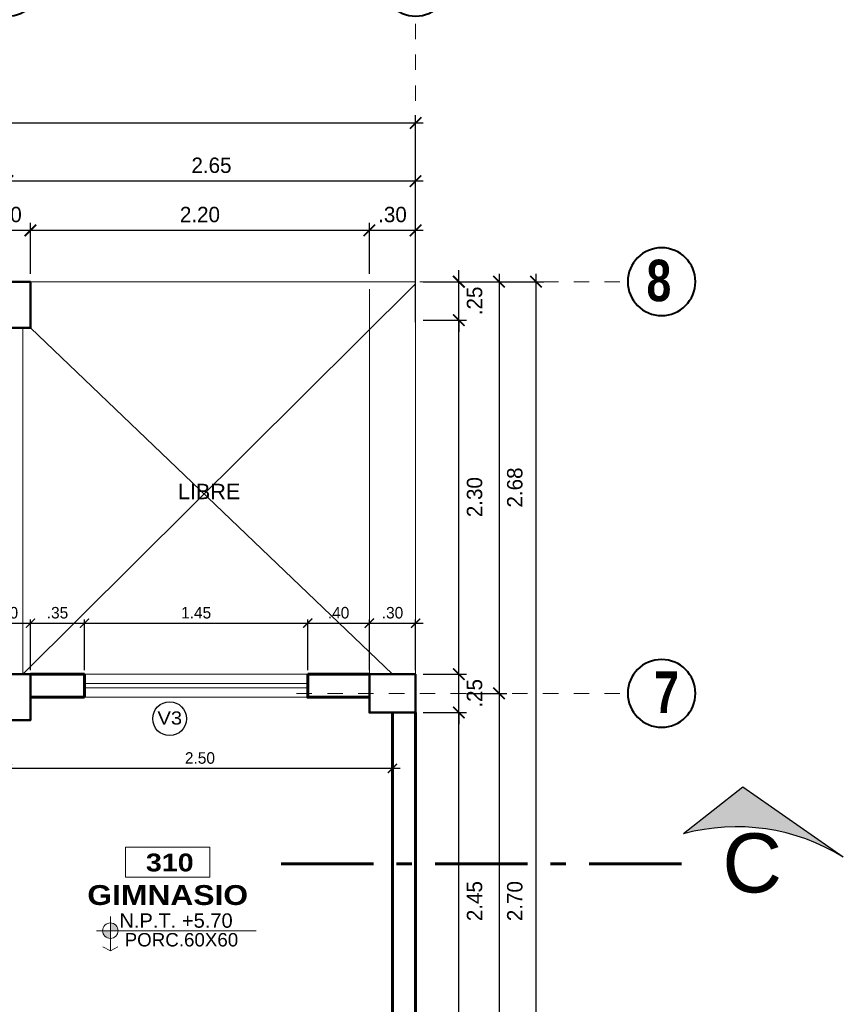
# Model space of a CAD drawing. Header units: metres. Extents: x -13 to 533, y -25 to 219.
# Tile 58 of 99: x 50.47 to 55.81, y 15.3 to 21.7. Entities that reach past the tile are written whole.
import ezdxf
from ezdxf.enums import TextEntityAlignment as Align

# ---------------------------------------------------------------- set-up
doc = ezdxf.new("R2010")
doc.units = ezdxf.units.M
doc.linetypes.add('ACAD_ISO10W100', pattern=[18, 12, -3, 0, -3])
doc.linetypes.add('DASHDOT', pattern=[1, 0.5, -0.25, 0, -0.25])
for name, color, linetype, lineweight in [('COLUMNAS', 5, 'Continuous', 80), ('CORTES', 252, 'Continuous', 25), ('COTAS', 4, 'Continuous', 13), ('EJES', 251, 'Continuous', 20), ('NPT', 255, 'Continuous', 13), ('Pluma 0.2', 252, 'Continuous', 20), ('PLUMA 0.8', 1, 'Continuous', 60), ('Pluma 1', 252, 'Continuous', 9), ('TEXTO', 14, 'Continuous', 40), ('Textos', 7, 'Continuous', 0)]:
    doc.layers.add(name, color=color, linetype=linetype, lineweight=lineweight)
doc.styles.add('ARIAL BLACK', font='txt', dxfattribs={"height": 0.1})
doc.styles.add('ARIALREG', font='arial.ttf')
doc.styles.add('joe1', font='impact.ttf')
doc.styles.add('STYLE1', font='arial.ttf', dxfattribs={"height": 0.3})
doc.styles.add('TEXTOCENT', font='GOTHIC.TTF')
doc.styles.add('TXTSHX', font='arial.ttf', dxfattribs={"height": 0.1})
doc.dimstyles.new('PLANTA50', dxfattribs={"dimscale": 0.5, "dimtxt": 0.2, "dimasz": 0.15, "dimexe": 0.1, "dimexo": 0.1, "dimgap": 0.1, "dimtad": 2, "dimzin": 7, "dimdsep": 46, "dimtxsty": 'TEXTOCENT', "dimblk": 'ARCHTICK', "dimcen": 0.2, "dimdle": 0.1, "dimclrd": 8, "dimclre": 8, "dimclrt": 256, "dimaunit": 1, "dimadec": 0, "dimazin": 0, "dimtfac": 1, "dimtix": 1, "dimtmove": 2, "dimatfit": 3, "dimldrblk": 'ARCHTICK', "dimfxl": 1, "dimtolj": 1, "dimtzin": 0, "dimarcsym": 0})

# ---------------------------------------------------------------- blocks, each defined once
blk = doc.blocks.new('_ARCHTICK')
at = {"color": 0, "linetype": 'ByBlock', "const_width": 0.15}
blk.add_lwpolyline([(-0.5, -0.5), (0.5, 0.5)], dxfattribs=at)
blk = doc.blocks.new('*D374')
at = {"layer": 'COTAS', "color": 8, "lineweight": -2, "transparency": 16777216}
for p, q in [((53.8189, 20.05), (53.8189, -0.05)), ((53.0871, 20), (53.8689, 20)), ((53.1371, 0), (53.8689, 0))]:
    blk.add_line(p, q, dxfattribs=at)
at = {"layer": 'Defpoints', "color": 0, "lineweight": 5, "transparency": 16777216}
for p in [(53.0371, 20), (53.0871, 0), (53.8189, 0)]:
    blk.add_point(p, dxfattribs=at)
at = {"layer": 'COTAS', "color": 8, "lineweight": -2, "transparency": 16777216, "xscale": 0.075, "yscale": 0.075, "zscale": 0.075}
for p, rotation in [((53.8189, 20), 90), ((53.8189, 0), 270)]:
    blk.add_blockref('_ARCHTICK', p, dxfattribs=dict(at, rotation=rotation))
at = {"layer": 'COTAS', "transparency": 16777216, "insert": (53.9214, 10), "char_height": 0.1, "attachment_point": 5, "rotation": 90, "style": 'TEXTOCENT'}
blk.add_mtext('\\A1;20.00', dxfattribs=at)
blk = doc.blocks.new('A$C7ABB6997')
at = {"layer": 'EJES', "color": 250, "linetype": 'DASHDOT', "ltscale": 0.01}
blk.add_line((0.22, 0.6), (0.22, 2.75), dxfattribs=at)
at = {"layer": 'EJES', "color": 250, "lineweight": 40}
blk.add_circle((0.22, 2.97), 0.22, dxfattribs=at)
blk = doc.blocks.new('*D388')
at = {"layer": 'COTAS', "color": 8, "lineweight": -2, "transparency": 16777216}
for p, q in [((53.3179, 14.7), (53.3179, 17.25)), ((53.0871, 17.2), (53.3679, 17.2)), ((53.0871, 14.75), (53.3679, 14.75))]:
    blk.add_line(p, q, dxfattribs=at)
at = {"layer": 'Defpoints', "color": 0, "lineweight": 5, "transparency": 16777216}
for p in [(53.0371, 17.2), (53.3179, 17.2), (53.0371, 14.75)]:
    blk.add_point(p, dxfattribs=at)
at = {"layer": 'COTAS', "color": 8, "lineweight": -2, "transparency": 16777216, "xscale": 0.075, "yscale": 0.075, "zscale": 0.075}
for p, rotation in [((53.3179, 17.2), 90), ((53.3179, 14.75), 270)]:
    blk.add_blockref('_ARCHTICK', p, dxfattribs=dict(at, rotation=rotation))
at = {"layer": 'COTAS', "transparency": 16777216, "insert": (53.4204, 15.975), "char_height": 0.1, "attachment_point": 5, "rotation": 90, "style": 'TEXTOCENT'}
blk.add_mtext('\\A1;2.45', dxfattribs=at)
blk = doc.blocks.new('*D389')
at = {"layer": 'COTAS', "color": 8, "lineweight": -2, "transparency": 16777216}
for p, q in [((53.3179, 17.45), (53.3179, 17.525)), ((53.0871, 17.45), (53.3679, 17.45)), ((53.3179, 17.2), (53.3179, 17.45)), ((53.0871, 17.2), (53.3679, 17.2)), ((53.3179, 17.2), (53.3179, 17.125))]:
    blk.add_line(p, q, dxfattribs=at)
at = {"layer": 'Defpoints', "color": 0, "lineweight": 5, "transparency": 16777216}
for p in [(53.0371, 17.45), (53.3179, 17.45), (53.0371, 17.2)]:
    blk.add_point(p, dxfattribs=at)
at = {"layer": 'COTAS', "color": 8, "lineweight": -2, "transparency": 16777216, "xscale": 0.075, "yscale": 0.075, "zscale": 0.075}
for p, rotation in [((53.3179, 17.45), 270), ((53.3179, 17.2), 90)]:
    blk.add_blockref('_ARCHTICK', p, dxfattribs=dict(at, rotation=rotation))
at = {"layer": 'COTAS', "transparency": 16777216, "insert": (53.4204, 17.325), "char_height": 0.1, "attachment_point": 5, "rotation": 90, "style": 'TEXTOCENT'}
blk.add_mtext('\\A1;.25', dxfattribs=at)
blk = doc.blocks.new('*D390')
at = {"layer": 'COTAS', "color": 8, "lineweight": -2, "transparency": 16777216}
for p, q in [((53.3179, 17.4), (53.3179, 19.8)), ((53.0871, 19.75), (53.3679, 19.75)), ((53.0871, 17.45), (53.3679, 17.45))]:
    blk.add_line(p, q, dxfattribs=at)
at = {"layer": 'Defpoints', "color": 0, "lineweight": 5, "transparency": 16777216}
for p in [(53.0371, 19.75), (53.3179, 19.75), (53.0371, 17.45)]:
    blk.add_point(p, dxfattribs=at)
at = {"layer": 'COTAS', "color": 8, "lineweight": -2, "transparency": 16777216, "xscale": 0.075, "yscale": 0.075, "zscale": 0.075}
for p, rotation in [((53.3179, 19.75), 90), ((53.3179, 17.45), 270)]:
    blk.add_blockref('_ARCHTICK', p, dxfattribs=dict(at, rotation=rotation))
at = {"layer": 'COTAS', "transparency": 16777216, "insert": (53.4204, 18.6), "char_height": 0.1, "attachment_point": 5, "rotation": 90, "style": 'TEXTOCENT'}
blk.add_mtext('\\A1;2.30', dxfattribs=at)
blk = doc.blocks.new('*D391')
at = {"layer": 'COTAS', "color": 8, "lineweight": -2, "transparency": 16777216}
for p, q in [((53.3179, 20), (53.3179, 20.075)), ((53.0871, 20), (53.3679, 20)), ((53.3179, 19.75), (53.3179, 20)), ((53.0871, 19.75), (53.3679, 19.75)), ((53.3179, 19.75), (53.3179, 19.675))]:
    blk.add_line(p, q, dxfattribs=at)
at = {"layer": 'Defpoints', "color": 0, "lineweight": 5, "transparency": 16777216}
for p in [(53.0371, 20), (53.3179, 20), (53.0371, 19.75)]:
    blk.add_point(p, dxfattribs=at)
at = {"layer": 'COTAS', "color": 8, "lineweight": -2, "transparency": 16777216, "xscale": 0.075, "yscale": 0.075, "zscale": 0.075}
for p, rotation in [((53.3179, 20), 270), ((53.3179, 19.75), 90)]:
    blk.add_blockref('_ARCHTICK', p, dxfattribs=dict(at, rotation=rotation))
at = {"layer": 'COTAS', "transparency": 16777216, "insert": (53.4204, 19.875), "char_height": 0.1, "attachment_point": 5, "rotation": 90, "style": 'TEXTOCENT'}
blk.add_mtext('\\A1;.25', dxfattribs=at)
blk = doc.blocks.new('*D395')
at = {"layer": 'COTAS', "color": 8, "lineweight": -2, "transparency": 16777216}
for p, q in [((53.5792, 17.375), (53.5792, 14.575)), ((53.3679, 17.325), (53.6292, 17.325)), ((53.3679, 14.625), (53.6292, 14.625))]:
    blk.add_line(p, q, dxfattribs=at)
at = {"layer": 'Defpoints', "color": 0, "lineweight": 5, "transparency": 16777216}
for p in [(53.3179, 17.325), (53.3179, 14.625), (53.5792, 14.625)]:
    blk.add_point(p, dxfattribs=at)
at = {"layer": 'COTAS', "color": 8, "lineweight": -2, "transparency": 16777216, "xscale": 0.075, "yscale": 0.075, "zscale": 0.075}
for p, rotation in [((53.5792, 17.325), 90), ((53.5792, 14.625), 270)]:
    blk.add_blockref('_ARCHTICK', p, dxfattribs=dict(at, rotation=rotation))
at = {"layer": 'COTAS', "transparency": 16777216, "insert": (53.6817, 15.975), "char_height": 0.1, "attachment_point": 5, "rotation": 90, "style": 'TEXTOCENT'}
blk.add_mtext('\\A1;2.70', dxfattribs=at)
blk = doc.blocks.new('*D396')
at = {"layer": 'COTAS', "color": 8, "lineweight": -2, "transparency": 16777216}
for p, q in [((53.5792, 20.05), (53.5792, 17.275)), ((53.3679, 20), (53.6292, 20)), ((53.3679, 17.325), (53.6292, 17.325))]:
    blk.add_line(p, q, dxfattribs=at)
at = {"layer": 'Defpoints', "color": 0, "lineweight": 5, "transparency": 16777216}
for p in [(53.3179, 20), (53.3179, 17.325), (53.5792, 17.325)]:
    blk.add_point(p, dxfattribs=at)
at = {"layer": 'COTAS', "color": 8, "lineweight": -2, "transparency": 16777216, "xscale": 0.075, "yscale": 0.075, "zscale": 0.075}
for p, rotation in [((53.5792, 20), 90), ((53.5792, 17.325), 270)]:
    blk.add_blockref('_ARCHTICK', p, dxfattribs=dict(at, rotation=rotation))
at = {"layer": 'COTAS', "transparency": 16777216, "insert": (53.6817, 18.6625), "char_height": 0.1, "attachment_point": 5, "rotation": 90, "style": 'TEXTOCENT'}
blk.add_mtext('\\A1;2.68', dxfattribs=at)
blk = doc.blocks.new('A$C28C3425A')
at = {"layer": 'CORTES'}
h = blk.add_hatch(color=256, dxfattribs=at)
h.dxf.hatch_style = 1
h.paths.add_polyline_path([(0.5651, 0.6663), (0, 0.2222, -0.206782), (1.5253, 0)])
for p, q in [((0.5651, 0.6663), (0, 0.2222)), ((1.5253, 0), (0.5651, 0.6663))]:
    blk.add_line(p, q, dxfattribs=at)
blk.add_arc((0.5056, -1.6542), 1.9433, 58.34748, 105.07982, dxfattribs=at)
blk = doc.blocks.new('*D431')
at = {"layer": 'COTAS', "color": 8, "lineweight": -2, "transparency": 16777216}
for p, q in [((52.7371, 20.05), (52.7371, 20.3833)), ((53.0371, 19.7376), (53.0371, 20.3833)), ((53.0871, 20.3333), (52.6871, 20.3333))]:
    blk.add_line(p, q, dxfattribs=at)
at = {"layer": 'Defpoints', "color": 0, "lineweight": 5, "transparency": 16777216}
for p in [(52.7371, 20.3333), (52.7371, 20), (53.0371, 19.6876)]:
    blk.add_point(p, dxfattribs=at)
at = {"layer": 'COTAS', "color": 8, "lineweight": -2, "transparency": 16777216, "xscale": 0.075, "yscale": 0.075, "zscale": 0.075, "rotation": 180}
blk.add_blockref('_ARCHTICK', (52.7371, 20.3333), dxfattribs=at)
at = {"layer": 'COTAS', "color": 8, "lineweight": -2, "transparency": 16777216, "xscale": 0.075, "yscale": 0.075, "zscale": 0.075}
blk.add_blockref('_ARCHTICK', (53.0371, 20.3333), dxfattribs=at)
at = {"layer": 'COTAS', "transparency": 16777216, "insert": (52.8871, 20.4358), "char_height": 0.1, "attachment_point": 5, "style": 'TEXTOCENT'}
blk.add_mtext('\\A1;.30', dxfattribs=at)
blk = doc.blocks.new('*D432')
at = {"layer": 'COTAS', "color": 8, "lineweight": -2, "transparency": 16777216}
for p, q in [((50.3865, 20.05), (50.3865, 20.7033)), ((53.0371, 20.05), (53.0371, 20.7033)), ((53.0871, 20.6533), (50.3365, 20.6533))]:
    blk.add_line(p, q, dxfattribs=at)
at = {"layer": 'Defpoints', "color": 0, "lineweight": 5, "transparency": 16777216}
for p in [(50.3865, 20.6533), (50.3865, 20), (53.0371, 20)]:
    blk.add_point(p, dxfattribs=at)
at = {"layer": 'COTAS', "color": 8, "lineweight": -2, "transparency": 16777216, "xscale": 0.075, "yscale": 0.075, "zscale": 0.075, "rotation": 180}
blk.add_blockref('_ARCHTICK', (50.3865, 20.6533), dxfattribs=at)
at = {"layer": 'COTAS', "color": 8, "lineweight": -2, "transparency": 16777216, "xscale": 0.075, "yscale": 0.075, "zscale": 0.075}
blk.add_blockref('_ARCHTICK', (53.0371, 20.6533), dxfattribs=at)
at = {"layer": 'COTAS', "transparency": 16777216, "insert": (51.7118, 20.7558), "char_height": 0.1, "attachment_point": 5, "style": 'TEXTOCENT'}
blk.add_mtext('\\A1;2.65', dxfattribs=at)
blk = doc.blocks.new('*D433')
at = {"layer": 'COTAS', "color": 8, "lineweight": -2, "transparency": 16777216}
for p, q in [((47.0371, 19.7376), (47.0371, 21.081)), ((53.0371, 19.7376), (53.0371, 21.081)), ((53.0871, 21.031), (46.9871, 21.031))]:
    blk.add_line(p, q, dxfattribs=at)
at = {"layer": 'Defpoints', "color": 0, "lineweight": 5, "transparency": 16777216}
for p in [(47.0371, 21.031), (47.0371, 19.6876), (53.0371, 19.6876)]:
    blk.add_point(p, dxfattribs=at)
at = {"layer": 'COTAS', "color": 8, "lineweight": -2, "transparency": 16777216, "xscale": 0.075, "yscale": 0.075, "zscale": 0.075, "rotation": 180}
blk.add_blockref('_ARCHTICK', (47.0371, 21.031), dxfattribs=at)
at = {"layer": 'COTAS', "color": 8, "lineweight": -2, "transparency": 16777216, "xscale": 0.075, "yscale": 0.075, "zscale": 0.075}
blk.add_blockref('_ARCHTICK', (53.0371, 21.031), dxfattribs=at)
at = {"layer": 'COTAS', "transparency": 16777216, "insert": (50.0371, 21.1335), "char_height": 0.1, "attachment_point": 5, "style": 'TEXTOCENT'}
blk.add_mtext('\\A1;6.00', dxfattribs=at)
blk = doc.blocks.new('*D434')
at = {"layer": 'COTAS', "color": 8, "lineweight": -2, "transparency": 16777216}
for p, q in [((50.2371, 20.05), (50.2371, 20.3833)), ((50.5365, 20.05), (50.5365, 20.3833)), ((50.5865, 20.3333), (50.1871, 20.3333))]:
    blk.add_line(p, q, dxfattribs=at)
at = {"layer": 'Defpoints', "color": 0, "lineweight": 5, "transparency": 16777216}
for p in [(50.2371, 20.3333), (50.2371, 20), (50.5365, 20)]:
    blk.add_point(p, dxfattribs=at)
at = {"layer": 'COTAS', "color": 8, "lineweight": -2, "transparency": 16777216, "xscale": 0.075, "yscale": 0.075, "zscale": 0.075, "rotation": 180}
blk.add_blockref('_ARCHTICK', (50.2371, 20.3333), dxfattribs=at)
at = {"layer": 'COTAS', "color": 8, "lineweight": -2, "transparency": 16777216, "xscale": 0.075, "yscale": 0.075, "zscale": 0.075}
blk.add_blockref('_ARCHTICK', (50.5365, 20.3333), dxfattribs=at)
at = {"layer": 'COTAS', "transparency": 16777216, "insert": (50.3868, 20.4358), "char_height": 0.1, "attachment_point": 5, "style": 'TEXTOCENT'}
blk.add_mtext('\\A1;.30', dxfattribs=at)
blk = doc.blocks.new('*D438')
at = {"layer": 'COTAS', "color": 8, "lineweight": -2, "transparency": 16777216}
for p, q in [((50.5365, 20.05), (50.5365, 20.3833)), ((52.7371, 20.05), (52.7371, 20.3833)), ((52.7871, 20.3333), (50.4865, 20.3333))]:
    blk.add_line(p, q, dxfattribs=at)
at = {"layer": 'Defpoints', "color": 0, "lineweight": 5, "transparency": 16777216}
for p in [(50.5365, 20.3333), (50.5365, 20), (52.7371, 20)]:
    blk.add_point(p, dxfattribs=at)
at = {"layer": 'COTAS', "color": 8, "lineweight": -2, "transparency": 16777216, "xscale": 0.075, "yscale": 0.075, "zscale": 0.075, "rotation": 180}
blk.add_blockref('_ARCHTICK', (50.5365, 20.3333), dxfattribs=at)
at = {"layer": 'COTAS', "color": 8, "lineweight": -2, "transparency": 16777216, "xscale": 0.075, "yscale": 0.075, "zscale": 0.075}
blk.add_blockref('_ARCHTICK', (52.7371, 20.3333), dxfattribs=at)
at = {"layer": 'COTAS', "transparency": 16777216, "insert": (51.6368, 20.4358), "char_height": 0.1, "attachment_point": 5, "style": 'TEXTOCENT'}
blk.add_mtext('\\A1;2.20', dxfattribs=at)
blk = doc.blocks.new('rtyjety')
at = {"layer": 'NPT', "lineweight": 20, "extrusion": (-1.47885e-11, -2.65303e-07, 1)}
h = blk.add_hatch(color=256, dxfattribs=at)
h.paths.add_polyline_path([(-24.42, -23.531), (-24.42, -23.625), (-24.326, -23.625, 0.414214)])
h.paths.add_polyline_path([(-24.42, -23.625), (-24.514, -23.625, 0.414214), (-24.42, -23.719)])
at = {"layer": 'NPT', "lineweight": 20, "extrusion": (-1.2658e-11, -2.65304e-07, 1)}
for p, q in [((-24.42, -23.454, 0), (-24.42, -23.871, 0)), ((-24.588, -23.625, 0), (-22.645, -23.625, 0)), ((-24.42, -23.871, 0), (-24.511, -23.823, 0)), ((-24.42, -23.871, 0), (-24.33, -23.823, 0))]:
    blk.add_line(p, q, dxfattribs=at)
blk.add_circle((-24.42, -23.625, 0), 0.0938, dxfattribs=at)
blk = doc.blocks.new('NOMBRES AMBIENTES DIFER 1')
at = {"layer": 'Textos', "color": 8}
blk.add_lwpolyline([(0.243, 1.342), (1.6, 1.342), (1.6, 0.858), (0.243, 0.858)], close=True, dxfattribs=at)
at = {"layer": 'NPT', "extrusion": (1.2658e-11, 2.65304e-07, 1), "xscale": 1.318472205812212, "yscale": 1.318472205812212, "zscale": 1.318472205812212, "rotation": 359.9999999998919}
blk.add_blockref('rtyjety', (32.197, 31.148, 0), dxfattribs=at)
at = {"layer": 'Textos', "color": 30, "style": 'STYLE1'}
blk.add_text('N.P.T.', height=0.2307, rotation=360, dxfattribs=at).set_placement((0.145, 0.046))
at = {"layer": 'Textos', "color": 8, "style": 'ARIAL BLACK'}
blk.add_attdef('B-300', text='', height=0.287, rotation=360, dxfattribs=at).set_placement((0.954, 0.951), align=Align.CENTER)
at = {"layer": 'Textos', "style": 'ARIAL BLACK'}
blk.add_attdef('NOMBRE', text='', height=0.319, rotation=360, dxfattribs=at).set_placement((1.012, 0.413), align=Align.CENTER)
at = {"layer": 'Textos', "color": 30, "style": 'STYLE1'}
blk.add_attdef('0.00', (1.149, 0.046), '', height=0.231, rotation=360, dxfattribs=at)
at = {"layer": 'Textos', "color": 35, "style": 'STYLE1'}
for tag, p in [('PISO:', (0.186, -0.468)), ('SERIE', (0.161, -0.763)), ('COLOR', (0.119, -1.093))]:
    blk.add_attdef(tag, p, '', height=0.215, rotation=360, dxfattribs=at)
blk = doc.blocks.new('*D545')
at = {"layer": 'COTAS', "color": 251, "linetype": 'Continuous', "lineweight": -2, "transparency": 16777216}
for p, q in [((50.2365, 17.475), (50.2365, 17.8059)), ((50.5365, 17.475), (50.5365, 17.8059)), ((50.1865, 17.7809), (50.5865, 17.7809))]:
    blk.add_line(p, q, dxfattribs=at)
at = {"layer": 'Defpoints', "color": 0, "linetype": 'Continuous', "lineweight": 5, "transparency": 16777216}
for p in [(50.5365, 17.7809), (50.2365, 17.45), (50.5365, 17.45)]:
    blk.add_point(p, dxfattribs=at)
at = {"layer": 'COTAS', "color": 251, "linetype": 'Continuous', "lineweight": -2, "transparency": 16777216, "xscale": 0.06, "yscale": 0.06, "zscale": 0.06, "rotation": 180}
blk.add_blockref('_ARCHTICK', (50.2365, 17.7809), dxfattribs=at)
at = {"layer": 'COTAS', "color": 251, "linetype": 'Continuous', "lineweight": -2, "transparency": 16777216, "xscale": 0.06, "yscale": 0.06, "zscale": 0.06}
blk.add_blockref('_ARCHTICK', (50.5365, 17.7809), dxfattribs=at)
at = {"layer": 'COTAS', "color": 2, "linetype": 'Continuous', "lineweight": 5, "transparency": 16777216, "insert": (50.3865, 17.8484), "char_height": 0.075, "attachment_point": 5}
blk.add_mtext('\\A1;.30', dxfattribs=at)
blk = doc.blocks.new('*D546')
at = {"layer": 'COTAS', "color": 251, "linetype": 'Continuous', "lineweight": -2, "transparency": 16777216}
for p, q in [((50.5365, 17.475), (50.5365, 17.8059)), ((50.8871, 17.475), (50.8871, 17.8059)), ((50.4865, 17.7809), (50.9371, 17.7809))]:
    blk.add_line(p, q, dxfattribs=at)
at = {"layer": 'Defpoints', "color": 0, "linetype": 'Continuous', "lineweight": 5, "transparency": 16777216}
for p in [(50.8871, 17.7809), (50.5365, 17.45), (50.8871, 17.45)]:
    blk.add_point(p, dxfattribs=at)
at = {"layer": 'COTAS', "color": 251, "linetype": 'Continuous', "lineweight": -2, "transparency": 16777216, "xscale": 0.06, "yscale": 0.06, "zscale": 0.06, "rotation": 180}
blk.add_blockref('_ARCHTICK', (50.5365, 17.7809), dxfattribs=at)
at = {"layer": 'COTAS', "color": 251, "linetype": 'Continuous', "lineweight": -2, "transparency": 16777216, "xscale": 0.06, "yscale": 0.06, "zscale": 0.06}
blk.add_blockref('_ARCHTICK', (50.8871, 17.7809), dxfattribs=at)
at = {"layer": 'COTAS', "color": 2, "linetype": 'Continuous', "lineweight": 5, "transparency": 16777216, "insert": (50.7118, 17.8484), "char_height": 0.075, "attachment_point": 5}
blk.add_mtext('\\A1;.35', dxfattribs=at)
blk = doc.blocks.new('*D547')
at = {"layer": 'COTAS', "color": 251, "linetype": 'Continuous', "lineweight": -2, "transparency": 16777216}
for p, q in [((50.8871, 17.475), (50.8871, 17.8059)), ((52.3371, 17.475), (52.3371, 17.8059)), ((50.8371, 17.7809), (52.3871, 17.7809))]:
    blk.add_line(p, q, dxfattribs=at)
at = {"layer": 'Defpoints', "color": 0, "linetype": 'Continuous', "lineweight": 5, "transparency": 16777216}
for p in [(52.3371, 17.7809), (50.8871, 17.45), (52.3371, 17.45)]:
    blk.add_point(p, dxfattribs=at)
at = {"layer": 'COTAS', "color": 251, "linetype": 'Continuous', "lineweight": -2, "transparency": 16777216, "xscale": 0.06, "yscale": 0.06, "zscale": 0.06, "rotation": 180}
blk.add_blockref('_ARCHTICK', (50.8871, 17.7809), dxfattribs=at)
at = {"layer": 'COTAS', "color": 251, "linetype": 'Continuous', "lineweight": -2, "transparency": 16777216, "xscale": 0.06, "yscale": 0.06, "zscale": 0.06}
blk.add_blockref('_ARCHTICK', (52.3371, 17.7809), dxfattribs=at)
at = {"layer": 'COTAS', "color": 2, "linetype": 'Continuous', "lineweight": 5, "transparency": 16777216, "insert": (51.6121, 17.8484), "char_height": 0.075, "attachment_point": 5}
blk.add_mtext('\\A1;1.45', dxfattribs=at)
blk = doc.blocks.new('*D548')
at = {"layer": 'COTAS', "color": 251, "linetype": 'Continuous', "lineweight": -2, "transparency": 16777216}
for p, q in [((52.3371, 17.475), (52.3371, 17.8059)), ((52.7371, 17.475), (52.7371, 17.8059)), ((52.2871, 17.7809), (52.7871, 17.7809))]:
    blk.add_line(p, q, dxfattribs=at)
at = {"layer": 'Defpoints', "color": 0, "linetype": 'Continuous', "lineweight": 5, "transparency": 16777216}
for p in [(52.7371, 17.7809), (52.3371, 17.45), (52.7371, 17.45)]:
    blk.add_point(p, dxfattribs=at)
at = {"layer": 'COTAS', "color": 251, "linetype": 'Continuous', "lineweight": -2, "transparency": 16777216, "xscale": 0.06, "yscale": 0.06, "zscale": 0.06, "rotation": 180}
blk.add_blockref('_ARCHTICK', (52.3371, 17.7809), dxfattribs=at)
at = {"layer": 'COTAS', "color": 251, "linetype": 'Continuous', "lineweight": -2, "transparency": 16777216, "xscale": 0.06, "yscale": 0.06, "zscale": 0.06}
blk.add_blockref('_ARCHTICK', (52.7371, 17.7809), dxfattribs=at)
at = {"layer": 'COTAS', "color": 2, "linetype": 'Continuous', "lineweight": 5, "transparency": 16777216, "insert": (52.5371, 17.8484), "char_height": 0.075, "attachment_point": 5}
blk.add_mtext('\\A1;.40', dxfattribs=at)
blk = doc.blocks.new('*D549')
at = {"layer": 'COTAS', "color": 251, "linetype": 'Continuous', "lineweight": -2, "transparency": 16777216}
for p, q in [((52.7371, 17.475), (52.7371, 17.8059)), ((53.0371, 17.475), (53.0371, 17.8059)), ((52.6871, 17.7809), (53.0871, 17.7809))]:
    blk.add_line(p, q, dxfattribs=at)
at = {"layer": 'Defpoints', "color": 0, "linetype": 'Continuous', "lineweight": 5, "transparency": 16777216}
for p in [(53.0371, 17.7809), (52.7371, 17.45), (53.0371, 17.45)]:
    blk.add_point(p, dxfattribs=at)
at = {"layer": 'COTAS', "color": 251, "linetype": 'Continuous', "lineweight": -2, "transparency": 16777216, "xscale": 0.06, "yscale": 0.06, "zscale": 0.06, "rotation": 180}
blk.add_blockref('_ARCHTICK', (52.7371, 17.7809), dxfattribs=at)
at = {"layer": 'COTAS', "color": 251, "linetype": 'Continuous', "lineweight": -2, "transparency": 16777216, "xscale": 0.06, "yscale": 0.06, "zscale": 0.06}
blk.add_blockref('_ARCHTICK', (53.0371, 17.7809), dxfattribs=at)
at = {"layer": 'COTAS', "color": 2, "linetype": 'Continuous', "lineweight": 5, "transparency": 16777216, "insert": (52.8871, 17.8484), "char_height": 0.075, "attachment_point": 5}
blk.add_mtext('\\A1;.30', dxfattribs=at)
blk = doc.blocks.new('*D550')
at = {"layer": 'COTAS', "color": 251, "linetype": 'Continuous', "lineweight": -2, "transparency": 16777216}
for p, q in [((52.8871, 17.175), (52.8871, 16.8121)), ((50.3865, 17.125), (50.3865, 16.8121)), ((52.9371, 16.8371), (50.3365, 16.8371))]:
    blk.add_line(p, q, dxfattribs=at)
at = {"layer": 'Defpoints', "color": 0, "linetype": 'Continuous', "lineweight": 5, "transparency": 16777216}
for p in [(50.3865, 17.15), (52.8871, 17.2), (50.3865, 16.8371)]:
    blk.add_point(p, dxfattribs=at)
at = {"layer": 'COTAS', "color": 251, "linetype": 'Continuous', "lineweight": -2, "transparency": 16777216, "xscale": 0.06, "yscale": 0.06, "zscale": 0.06, "rotation": 180}
blk.add_blockref('_ARCHTICK', (50.3865, 16.8371), dxfattribs=at)
at = {"layer": 'COTAS', "color": 251, "linetype": 'Continuous', "lineweight": -2, "transparency": 16777216, "xscale": 0.06, "yscale": 0.06, "zscale": 0.06}
blk.add_blockref('_ARCHTICK', (52.8871, 16.8371), dxfattribs=at)
at = {"layer": 'COTAS', "color": 2, "linetype": 'Continuous', "lineweight": 5, "transparency": 16777216, "insert": (51.6368, 16.9046), "char_height": 0.075, "attachment_point": 5}
blk.add_mtext('\\A1;2.50', dxfattribs=at)

msp = doc.modelspace()

# ---------------------------------------------------------------- linework, layer by layer
at = {"linetype": 'Continuous'}
msp.add_circle((51.4399, 17.1603), 0.11, dxfattribs=at)
at = {"layer": 'COLUMNAS', "linetype": 'Continuous', "lineweight": 50}
for points in [[(50.5365, 20), (50.2365, 20), (50.2365, 19.7), (50.5365, 19.7)], [(50.5365, 17.45), (50.2365, 17.45), (50.2365, 17.15), (50.5365, 17.15)], [(53.0371, 17.45), (52.7371, 17.45), (52.7371, 17.2), (53.0371, 17.2)]]:
    msp.add_lwpolyline(points, close=True, dxfattribs=at)
at = {"layer": 'CORTES', "linetype": 'ACAD_ISO10W100', "lineweight": 60, "ltscale": 0.05}
msp.add_lwpolyline([(52.1638, 16.2166), (54.8638, 16.2166)], dxfattribs=at)
at = {"layer": 'Pluma 0.2'}
for p, q in [((52.3371, 17.45), (50.8871, 17.45)), ((52.3371, 17.3), (50.8871, 17.3))]:
    msp.add_line(p, q, dxfattribs=at)
at = {"layer": 'Pluma 0.2', "color": 44, "linetype": 'Continuous', "lineweight": 5}
for p, q in [((52.3371, 17.39), (50.8871, 17.39)), ((52.3371, 17.36), (50.8871, 17.36))]:
    msp.add_line(p, q, dxfattribs=at)
at = {"layer": 'Pluma 0.2', "color": 0}
for points in [[(53.0371, 19.9861), (50.4871, 17.45)], [(52.8871, 17.45), (50.5365, 19.7)]]:
    msp.add_lwpolyline(points, dxfattribs=at)
at = {"layer": 'PLUMA 0.8', "color": 8, "linetype": 'Continuous', "lineweight": 5}
for points in [[(53.0371, 20), (50.5365, 20)], [(53.0371, 20), (53.0371, 17.45)], [(50.4871, 17.45), (50.4871, 19.7)]]:
    msp.add_lwpolyline(points, dxfattribs=at)
at = {"layer": 'PLUMA 0.8'}
for points in [[(50.8871, 17.45), (50.5365, 17.45)], [(50.8871, 17.45), (50.8871, 17.3)], [(52.7371, 17.45), (52.3371, 17.45)], [(52.3371, 17.45), (52.3371, 17.3), (52.7371, 17.3)], [(50.8871, 17.3), (50.5365, 17.3)], [(52.8871, 14.75), (52.8871, 17.2)], [(53.0371, 17.2), (53.0371, 14.75)]]:
    msp.add_lwpolyline(points, dxfattribs=at)
at = {"layer": 'Pluma 1', "color": 250, "linetype": 'Continuous', "lineweight": 5}
msp.add_line((52.7371, 17.45), (52.7371, 19.9508), dxfattribs=at)

# ---------------------------------------------------------------- block references
at = {"layer": 'CORTES', "xscale": 0.68, "yscale": 0.68, "zscale": 0.68}
msp.add_blockref('A$C28C3425A', (54.7772, 16.2613), dxfattribs=at)
at = {"layer": 'EJES', "ltscale": 0.5, "xscale": -1}
for p in [(50.6065, 18.9758), (53.2571, 18.9758)]:
    msp.add_blockref('A$C7ABB6997', p, dxfattribs=at)
at = {"layer": 'EJES', "ltscale": 0.5, "xscale": -1, "rotation": 270}
for p in [(51.6644, 19.78), (51.6644, 17.105)]:
    msp.add_blockref('A$C7ABB6997', p, dxfattribs=at)
at = {"layer": 'TEXTO'}
ref = msp.add_blockref('NOMBRES AMBIENTES DIFER 1', (51.055, 15.7832), dxfattribs=dict(at, xscale=0.4044226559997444, yscale=0.4044226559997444, zscale=0.4044226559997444))
ref.add_attrib('B-300', '310', dxfattribs={"layer": 'Textos', "color": 8, "height": 0.1162, "rotation": 360, "style": 'ARIAL BLACK'}).set_placement((51.4409, 16.1679, 0), align=Align.CENTER)
ref.add_attrib('NOMBRE', 'GIMNASIO', dxfattribs={"layer": 'Textos', "height": 0.12912, "rotation": 360, "style": 'ARIAL BLACK'}).set_placement((51.4275, 15.9499, 0), align=Align.CENTER)
ref.add_attrib('0.00', '+5.70', (51.5196, 15.802, 0), dxfattribs={"layer": 'Textos', "color": 30, "height": 0.09331, "rotation": 360, "style": 'STYLE1'})
ref.add_attrib('PISO:', 'PORC.60X60', (51.1479, 15.6804, 0), dxfattribs={"layer": 'Textos', "color": 35, "height": 0.08713, "rotation": 360, "style": 'STYLE1'})

# ---------------------------------------------------------------- texts
at = {"color": 9, "linetype": 'Continuous', "style": 'STYLE1', "width": 1.1}
msp.add_text('V3', height=0.085, dxfattribs=at).set_placement((51.361, 17.1223))
at = {"layer": 'CORTES', "style": 'ARIALREG'}
msp.add_text('C', height=0.384, rotation=0.00001, dxfattribs=at).set_placement((55.4165, 16.0312), align=Align.RIGHT)
at = {"layer": 'COTAS', "color": 9, "style": 'TXTSHX'}
msp.add_text('LIBRE', height=0.1, dxfattribs=at).set_placement((51.4946, 18.5867))
at = {"layer": 'EJES', "style": 'joe1'}
for s, p in [('8', (54.5364, 19.873)), ('7', (54.586, 17.198))]:
    msp.add_text(s, height=0.2695, rotation=0.00071, dxfattribs=at).set_placement(p)

# ---------------------------------------------------------------- dimensions: what is measured, and where the dimension line sits
at = {"layer": 'COTAS'}
for base, p1, p2, angle, picture, middle in [((47.0371, 21.031), (53.0371, 19.6876), (47.0371, 19.6876), 180, '*D433', (50.0371, 21.1335)), ((50.3865, 20.6533), (53.0371, 20), (50.3865, 20), 180, '*D432', (51.7118, 20.7558)), ((50.2371, 20.3333), (50.5365, 20), (50.2371, 20), 180, '*D434', (50.3868, 20.4358)), ((50.5365, 20.3333), (52.7371, 20), (50.5365, 20), 180, '*D438', (51.6368, 20.4358)), ((52.7371, 20.3333), (53.0371, 19.6876), (52.7371, 20), 180, '*D431', (52.8871, 20.4358)), ((53.3179, 20), (53.0371, 19.75), (53.0371, 20), 90, '*D391', (53.4204, 19.875)), ((53.8189, 0), (53.0371, 20), (53.0871, 0), 90, '*D374', (53.9214, 10)), ((53.5792099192, 17.3249998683), (53.317875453, 19.9999998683), (53.317875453, 17.3249998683), 90, '*D396', (53.6817252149, 18.6624998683)), ((53.3179, 19.75), (53.0371, 17.45), (53.0371, 19.75), 90, '*D390', (53.4204, 18.6)), ((53.3179, 17.45), (53.0371, 17.2), (53.0371, 17.45), 90, '*D389', (53.4204, 17.325)), ((53.5792, 14.625), (53.3179, 17.325), (53.3179, 14.625), 90, '*D395', (53.6817, 15.975)), ((53.3179, 17.2), (53.0371, 14.75), (53.0371, 17.2), 90, '*D388', (53.4204, 15.975))]:
    dim = msp.add_linear_dim(base=base, p1=p1, p2=p2, angle=angle, dimstyle='PLANTA50', dxfattribs=at)
    dim.commit()
    dim.dimension.update_dxf_attribs({"geometry": picture, "text_midpoint": middle})
at = {"layer": 'COTAS', "linetype": 'Continuous', "lineweight": 5}
for base, p1, p2, picture, middle in [((50.5365, 17.7809), (50.2365, 17.45), (50.5365, 17.45), '*D545', (50.3865, 17.8484)), ((50.8871, 17.7809), (50.5365, 17.45), (50.8871, 17.45), '*D546', (50.7118, 17.8484)), ((52.3371, 17.7809), (50.8871, 17.45), (52.3371, 17.45), '*D547', (51.6121, 17.8484)), ((52.7371, 17.7809), (52.3371, 17.45), (52.7371, 17.45), '*D548', (52.5371, 17.8484)), ((53.0371, 17.7809), (52.7371, 17.45), (53.0371, 17.45), '*D549', (52.8871, 17.8484)), ((50.3865, 16.8371), (52.8871, 17.2), (50.3865, 17.15), '*D550', (51.6368, 16.9046))]:
    dim = msp.add_linear_dim(base=base, p1=p1, p2=p2, dimstyle='PLANTA50', override={"dimtxt": 0.15, "dimasz": 0.12, "dimexe": 0.05, "dimexo": 0.05, "dimgap": 0.06, "dimtad": 1, "dimtxsty": 'Standard', "dimclrd": 251, "dimclre": 251, "dimclrt": 2}, dxfattribs=at)
    dim.commit()
    dim.dimension.update_dxf_attribs({"geometry": picture, "text_midpoint": middle})

doc.saveas('drawing.dxf')
